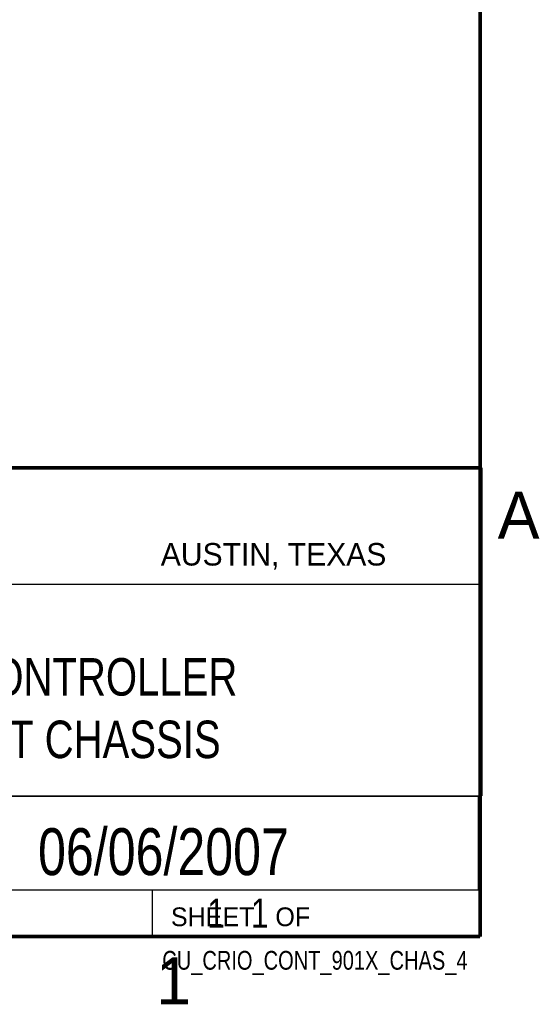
# Model space of a CAD drawing. Header units: inches. Extents: x 0 to 34, y 0 to 22.
# Tile 73 of 75: x 31 to 33.8, y 0.1 to 5.4. Entities that reach past the tile are written whole.
import ezdxf
from ezdxf.enums import TextEntityAlignment as Align

# ---------------------------------------------------------------- set-up
doc = ezdxf.new("R2010")
doc.units = ezdxf.units.IN
doc.header["$LTSCALE"] = 1.87
doc.header["$MEASUREMENT"] = 0
doc.layers.get('0').update_dxf_attribs({"linetype": 'CONTINUOUS'})
doc.styles.get("Standard").update_dxf_attribs({"font": 'txt', "width": 0.8})

msp = doc.modelspace()

# ---------------------------------------------------------------- linework, layer by layer
at = {"color": 2, "linetype": 'CONTINUOUS'}
for p, q in [((28.3793, 3.0003), (33.5093, 3.0003)), ((33.5093, 3.0003), (33.5093, 1.2503)), ((28.7231, 2.38), (33.5, 2.38)), ((28.3793, 1.2503), (33.5093, 1.2503)), ((30.13, 1.2499), (33.49, 1.2499)), ((33.49, 1.2499), (33.49, 0.7499)), ((28.38, 0.75), (33.5, 0.75)), ((30.13, 0.7499), (33.49, 0.7499)), ((31.75, 0.75), (33.5, 0.75)), ((31.75, 0.75), (31.75, 0.5)), ((33.5, 0.75), (33.5, 0.5)), ((31.75, 0.5), (33.5, 0.5)), ((32.4953, 0.5017), (33.4953, 0.5017)), ((32.4953, 0.5017), (32.4953, 0.5012)), ((32.4953, 0.5012), (33.4953, 0.5012)), ((33.4953, 0.5017), (33.4953, 0.5012))]:
    msp.add_line(p, q, dxfattribs=at)
at = {"color": 7, "linetype": 'CONTINUOUS', "const_width": 0.02}
for points in [[(33.5, 0.5), (33.5, 21.5)], [(25.58, 3), (33.5, 3)], [(0.5, 0.5), (33.5, 0.5)]]:
    msp.add_lwpolyline(points, dxfattribs=at)

# ---------------------------------------------------------------- texts
at = {"color": 2, "linetype": 'CONTINUOUS'}
for s, height, p in [('A', 0.25, (33.5939, 2.6228)), ('AUSTIN, TEXAS', 0.12, (31.7957, 2.479)), ('SHEET   OF', 0.1, (31.8499, 0.5557)), ('1', 0.25, (31.7706, 0.139))]:
    msp.add_text(s, height=height, dxfattribs=at).set_placement(p)
at = {"color": 7, "linetype": 'CONTINUOUS', "width": 0.8}
msp.add_text('06/06/2007', height=0.25, dxfattribs=at).set_placement((31.81, 0.828), align=Align.CENTER)
at = {"color": 2, "linetype": 'CONTINUOUS', "width": 0.8}
msp.add_text('CU_CRIO_CONT_901X_CHAS_4', height=0.1, dxfattribs=at).set_placement((33.4328, 0.3236), align=Align.RIGHT)
at = {"color": 7, "linetype": 'CONTINUOUS'}
for s, insert, char_height, width, attachment_point in [('C SERIES CONTROLLER\\PWITH 4 SLOT CHASSIS', (30.9443, 1.9853), 0.2, 3.04, 2), ('     1   1', (31.8125, 0.7031), 0.15625, 1.25, 1)]:
    msp.add_mtext(s, dxfattribs=dict(at, insert=insert, char_height=char_height, width=width, attachment_point=attachment_point))

doc.saveas('drawing.dxf')
